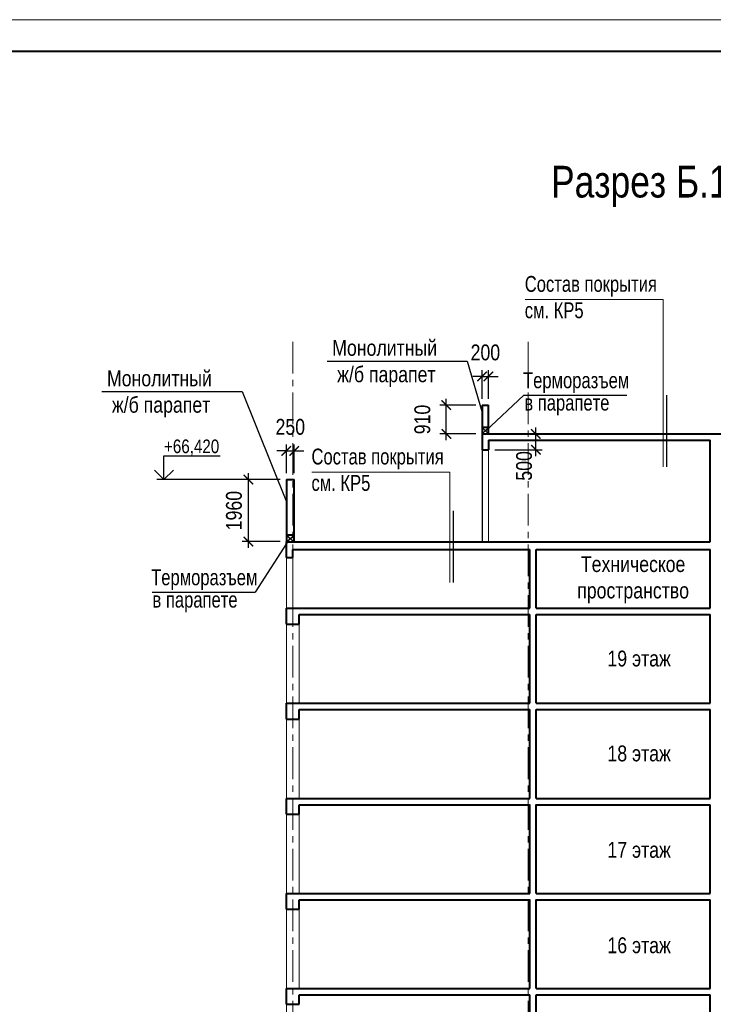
# Model space of a CAD drawing. Header units: millimetres. Extents: x 65947 to 286954, y -29687 to 89113.
# Tile 11 of 25: x 108158 to 130064, y 58041 to 89113. Entities that reach past the tile are written whole.
import ezdxf

# ---------------------------------------------------------------- set-up
doc = ezdxf.new("R2010")
doc.units = ezdxf.units.MM
doc.linetypes.add('CENTER', pattern=[2, 1.25, -0.25, 0.25, -0.25])
for name, color, linetype, lineweight in [('Оси', 7, 'CENTER', 15), ('перекрытия', 5, 'Continuous', 40), ('СК-050-П(литы перекрытия)', 5, 'Continuous', 40), ('СК-110-О-РАЗМЕРЫ', 7, 'Continuous', 15), ('СК-200-Р(амка)', 7, 'Continuous', 40), ('СК-210-Р-РАМКА ЛИНИИ ТОНКИЕ', 7, 'Continuous', 15), ('СК-400-Т(екст)', 7, 'Continuous', 20), ('стены тонкие', 12, 'Continuous', 30)]:
    doc.layers.add(name, color=color, linetype=linetype, lineweight=lineweight)
doc.layers.add('Т-ВЫНОСКИ.АР-061', color=7, linetype='Continuous')
doc.layers.add('текст', color=7, linetype='Continuous')
doc.styles.add('RUSS', font='arial.ttf', dxfattribs={"width": 0.8})
doc.dimstyles.new('100-200', dxfattribs={"dimscale": 0, "dimtxt": 500, "dimasz": 300, "dimexe": 200, "dimexo": 200, "dimgap": 200, "dimtad": 1, "dimdec": 0, "dimzin": 0, "dimdsep": 46, "dimtxsty": 'RUSS', "dimblk": 'ARCHTICK', "dimcen": 0.096, "dimdle": 200, "dimclrd": 7, "dimclre": 7, "dimclrt": 256, "dimadec": 0, "dimazin": 0, "dimtfac": 1, "dimtdec": 0, "dimtmove": 2, "dimatfit": 3, "dimldrblk": 'OBLIQUE', "dimfxl": 1, "dimtolj": 1, "dimtzin": 0, "dimarcsym": 0})

# ---------------------------------------------------------------- blocks, each defined once
blk = doc.blocks.new('_ArchTick')
at = {"color": 0, "linetype": 'ByBlock', "const_width": 0.15}
blk.add_lwpolyline([(-0.5, -0.5), (0.5, 0.5)], dxfattribs=at)
blk = doc.blocks.new('*D175')
at = {"layer": 'Defpoints', "color": 0, "lineweight": 50, "transparency": 16777216}
for p in [(115382, 74601), (116580, 74601), (116580, 72641)]:
    blk.add_point(p, dxfattribs=at)
at = {"layer": 'СК-110-О-РАЗМЕРЫ', "color": 7, "lineweight": -2, "transparency": 16777216}
for p, q in [((116380, 74601), (115182, 74601)), ((115382, 72441), (115382, 74801)), ((116380, 72641), (115182, 72641))]:
    blk.add_line(p, q, dxfattribs=at)
at = {"layer": 'СК-110-О-РАЗМЕРЫ', "color": 7, "lineweight": -2, "transparency": 16777216, "xscale": 300, "yscale": 300, "zscale": 300}
for p, rotation in [((115382, 74601), 90), ((115382, 72641), 270)]:
    blk.add_blockref('_ArchTick', p, dxfattribs=dict(at, rotation=rotation))
at = {"layer": 'СК-110-О-РАЗМЕРЫ', "transparency": 16777216, "insert": (114927, 73621), "char_height": 500, "attachment_point": 5, "rotation": 90, "style": 'RUSS'}
blk.add_mtext('\\A1;1960', dxfattribs=at)
blk = doc.blocks.new('_Oblique')
at = {"color": 0, "linetype": 'ByBlock', "lineweight": -2}
blk.add_line((-0.5, -0.5), (0.5, 0.5), dxfattribs=at)
blk = doc.blocks.new('*D184')
at = {"layer": 'Defpoints', "color": 0, "lineweight": 50, "transparency": 16777216}
for p in [(122965, 77855), (122765, 76951), (122965, 76951)]:
    blk.add_point(p, dxfattribs=at)
at = {"layer": 'СК-110-О-РАЗМЕРЫ', "color": 7, "lineweight": -2, "transparency": 16777216}
for p, q in [((122765, 77151), (122765, 78055)), ((122965, 77151), (122965, 78055)), ((122765, 77855), (122465, 77855)), ((122765, 77855), (122965, 77855)), ((122965, 77855), (123265, 77855))]:
    blk.add_line(p, q, dxfattribs=at)
at = {"layer": 'СК-110-О-РАЗМЕРЫ', "color": 7, "lineweight": -2, "transparency": 16777216, "xscale": 300, "yscale": 300, "zscale": 300}
blk.add_blockref('_ArchTick', (122765, 77855), dxfattribs=at)
at = {"layer": 'СК-110-О-РАЗМЕРЫ', "color": 7, "lineweight": -2, "transparency": 16777216, "xscale": 300, "yscale": 300, "zscale": 300, "rotation": 180}
blk.add_blockref('_ArchTick', (122965, 77855), dxfattribs=at)
at = {"layer": 'СК-110-О-РАЗМЕРЫ', "transparency": 16777216, "insert": (122865, 78610), "char_height": 500, "attachment_point": 5, "style": 'RUSS'}
blk.add_mtext('\\A1;200', dxfattribs=at)
blk = doc.blocks.new('*D188')
at = {"layer": 'Defpoints', "color": 0, "lineweight": 50, "transparency": 16777216}
for p in [(116830, 75506), (116580, 74601), (116830, 74601)]:
    blk.add_point(p, dxfattribs=at)
at = {"layer": 'СК-110-О-РАЗМЕРЫ', "color": 7, "lineweight": -2, "transparency": 16777216}
for p, q in [((116580, 74801), (116580, 75706)), ((116830, 74801), (116830, 75706)), ((116580, 75506), (116280, 75506)), ((116580, 75506), (116830, 75506)), ((116830, 75506), (117130, 75506))]:
    blk.add_line(p, q, dxfattribs=at)
at = {"layer": 'СК-110-О-РАЗМЕРЫ', "color": 7, "lineweight": -2, "transparency": 16777216, "xscale": 300, "yscale": 300, "zscale": 300}
blk.add_blockref('_ArchTick', (116580, 75506), dxfattribs=at)
at = {"layer": 'СК-110-О-РАЗМЕРЫ', "color": 7, "lineweight": -2, "transparency": 16777216, "xscale": 300, "yscale": 300, "zscale": 300, "rotation": 180}
blk.add_blockref('_ArchTick', (116830, 75506), dxfattribs=at)
at = {"layer": 'СК-110-О-РАЗМЕРЫ', "transparency": 16777216, "insert": (116705, 76261), "char_height": 500, "attachment_point": 5, "style": 'RUSS'}
blk.add_mtext('\\A1;250', dxfattribs=at)
blk = doc.blocks.new('*D200')
at = {"layer": 'Defpoints', "color": 0, "lineweight": 50, "transparency": 16777216}
for p in [(122965, 76041), (124461, 76041), (122965, 75541)]:
    blk.add_point(p, dxfattribs=at)
at = {"layer": 'СК-110-О-РАЗМЕРЫ', "color": 7, "lineweight": -2, "transparency": 16777216}
for p, q in [((124461, 75341), (124461, 76241)), ((123165, 76041), (124661, 76041)), ((123165, 75541), (124661, 75541))]:
    blk.add_line(p, q, dxfattribs=at)
at = {"layer": 'СК-110-О-РАЗМЕРЫ', "color": 7, "lineweight": -2, "transparency": 16777216, "xscale": 300, "yscale": 300, "zscale": 300}
for p, rotation in [((124461, 76041), 90), ((124461, 75541), 270)]:
    blk.add_blockref('_ArchTick', p, dxfattribs=dict(at, rotation=rotation))
at = {"layer": 'СК-110-О-РАЗМЕРЫ', "transparency": 16777216, "insert": (124089, 75032), "char_height": 500, "attachment_point": 5, "rotation": 90, "style": 'RUSS'}
blk.add_mtext('\\A1;500', dxfattribs=at)
blk = doc.blocks.new('*D208')
at = {"layer": 'Defpoints', "color": 0, "lineweight": 50, "transparency": 16777216}
for p in [(121631, 76951), (122765, 76951), (122765, 76041)]:
    blk.add_point(p, dxfattribs=at)
at = {"layer": 'СК-110-О-РАЗМЕРЫ', "color": 7, "lineweight": -2, "transparency": 16777216}
for p, q in [((121631, 75841), (121631, 77151)), ((122565, 76951), (121431, 76951)), ((122565, 76041), (121431, 76041))]:
    blk.add_line(p, q, dxfattribs=at)
at = {"layer": 'СК-110-О-РАЗМЕРЫ', "color": 7, "lineweight": -2, "transparency": 16777216, "xscale": 300, "yscale": 300, "zscale": 300}
for p, rotation in [((121631, 76951), 90), ((121631, 76041), 270)]:
    blk.add_blockref('_ArchTick', p, dxfattribs=dict(at, rotation=rotation))
at = {"layer": 'СК-110-О-РАЗМЕРЫ', "transparency": 16777216, "insert": (120876, 76496), "char_height": 500, "attachment_point": 5, "rotation": 90, "style": 'RUSS'}
blk.add_mtext('\\A1;910', dxfattribs=at)

msp = doc.modelspace()

# ---------------------------------------------------------------- linework, layer by layer
at = {"layer": 'Оси', "color": 2, "ltscale": 800}
for p, q in [((116780.3, 78950.5), (116780.3, -6338.1)), ((124215.3, 78950.5), (124215.3, -6338.1))]:
    msp.add_line(p, q, dxfattribs=at)
at = {"layer": 'перекрытия'}
for p, q in [((122765.3, 76040.7), (134315.3, 76040.7)), ((122765.3, 76040.7), (122765.3, 75540.7)), ((122965.3, 75840.7), (129963.9, 75840.7)), ((122965.3, 75840.7), (122965.3, 75540.7)), ((122765.3, 75540.7), (122965.3, 75540.7)), ((116580.3, 72640.7), (129963.9, 72640.7)), ((116580.3, 72140.7), (116580.3, 72640.7)), ((116580.3, 72140.7), (116780.3, 72140.7)), ((116780.3, 72390.7), (124265.3, 72390.7)), ((116780.3, 72140.7), (116780.3, 72390.7)), ((124465.3, 72390.7), (129963.9, 72390.7)), ((116580.3, 70540.7), (124265.3, 70540.7)), ((116580.3, 70040.7), (116580.3, 70540.7)), ((124465.3, 70540.7), (129963.9, 70540.7)), ((116980.3, 70340.7), (124265.3, 70340.7)), ((116980.3, 70040.7), (116980.3, 70340.7)), ((124465.3, 70340.7), (129963.9, 70340.7)), ((116580.3, 70040.7), (116980.3, 70040.7)), ((116580.3, 67540.7), (124265.3, 67540.7)), ((116580.3, 67040.7), (116580.3, 67540.7)), ((124465.3, 67540.7), (129963.9, 67540.7)), ((116980.3, 67340.7), (124265.3, 67340.7)), ((116980.3, 67040.7), (116980.3, 67340.7)), ((124465.3, 67340.7), (129963.9, 67340.7)), ((116580.3, 67040.7), (116980.3, 67040.7)), ((116580.3, 64540.7), (124265.3, 64540.7)), ((116580.3, 64040.7), (116580.3, 64540.7)), ((116980.3, 64340.7), (124265.3, 64340.7)), ((116980.3, 64040.7), (116980.3, 64340.7)), ((124465.3, 64540.7), (129963.9, 64540.7)), ((124465.3, 64340.7), (129963.9, 64340.7)), ((116580.3, 64040.7), (116980.3, 64040.7)), ((116580.3, 61540.7), (124265.3, 61540.7)), ((116580.3, 61040.7), (116580.3, 61540.7)), ((124465.3, 61540.7), (129963.9, 61540.7)), ((116980.3, 61340.7), (124265.3, 61340.7)), ((116980.3, 61040.7), (116980.3, 61340.7)), ((124465.3, 61340.7), (129963.9, 61340.7)), ((116580.3, 61040.7), (116980.3, 61040.7)), ((116580.3, 58540.7), (124265.3, 58540.7)), ((116580.3, 58040.7), (116580.3, 58540.7)), ((124465.3, 58540.7), (129963.9, 58540.7)), ((116980.3, 58340.7), (124265.3, 58340.7)), ((116980.3, 58040.7), (116980.3, 58340.7)), ((124465.3, 58340.7), (129963.9, 58340.7)), ((116580.3, 58040.7), (116980.3, 58040.7))]:
    msp.add_line(p, q, dxfattribs=at)
at = {"layer": 'СК-050-П(литы перекрытия)', "lineweight": 20}
for p, q in [((122965.3, 75540.7), (122965.3, 72640.7)), ((116580.3, 72140.7), (116580.3, 70540.7)), ((116780.3, 72140.7), (116780.3, 70540.7)), ((116580.3, 70040.7), (116580.3, 67540.7)), ((116980.3, 70040.7), (116980.3, 67540.7)), ((116580.3, 67040.7), (116580.3, 64540.7)), ((116980.3, 67040.7), (116980.3, 64540.7)), ((116580.3, 64040.7), (116580.3, 61540.7)), ((116980.3, 64040.7), (116980.3, 61540.7)), ((116580.3, 61040.7), (116580.3, 58540.7)), ((116980.3, 61040.7), (116980.3, 58540.7)), ((116580.3, 58040.7), (116580.3, 55540.7))]:
    msp.add_line(p, q, dxfattribs=at)
at = {"layer": 'СК-200-Р(амка)'}
msp.add_line((171012.7, 88113.3), (92012.7, 88113.3), dxfattribs=at)
at = {"layer": 'СК-210-Р-РАМКА ЛИНИИ ТОНКИЕ'}
msp.add_line((88012.7, 89113.3), (172012.7, 89113.3), dxfattribs=at)
at = {"layer": 'СК-400-Т(екст)'}
for p, q in [((124125.5, 80287.4), (128480.5, 80287.4)), ((117389.8, 74838.7), (121744.9, 74838.7))]:
    msp.add_line(p, q, dxfattribs=at)
at = {"layer": 'стены тонкие', "lineweight": 40}
for p, q in [((122765.3, 76950.7), (122765.3, 76040.7)), ((122765.3, 76950.7), (122965.3, 76950.7)), ((122965.3, 76040.7), (122965.3, 76950.7)), ((122965.3, 76240.7), (122765.3, 76240.7)), ((129963.9, 72640.7), (129963.9, 75840.7)), ((116580.3, 74600.7), (116830.3, 74600.7)), ((116580.3, 74600.7), (116580.3, 72640.7)), ((116830.3, 72640.7), (116830.3, 74600.7)), ((116830.3, 72840.7), (116580.3, 72840.7)), ((124265.3, 70540.7), (124265.3, 72390.7)), ((124465.3, 70540.7), (124465.3, 72390.7)), ((129963.9, 70539.8), (129963.9, 72390.7)), ((124265.3, 67540.7), (124265.3, 70343.9)), ((124465.3, 67540.7), (124465.3, 70343.9)), ((129963.9, 67539.8), (129963.9, 70340.7)), ((124265.3, 64540.7), (124265.3, 67343.9)), ((124465.3, 64540.7), (124465.3, 67343.9)), ((129963.9, 64539.8), (129963.9, 67340.7)), ((124265.3, 61540.7), (124265.3, 64343.9)), ((124465.3, 61540.7), (124465.3, 64343.9)), ((129963.9, 61539.8), (129963.9, 64340.7)), ((124265.3, 58540.7), (124265.3, 61343.9)), ((124465.3, 58540.7), (124465.3, 61343.9)), ((129963.9, 58539.8), (129963.9, 61340.7)), ((124265.3, 55540.7), (124265.3, 58343.9)), ((124465.3, 55540.7), (124465.3, 58343.9)), ((129963.9, 55539.8), (129963.9, 58340.7))]:
    msp.add_line(p, q, dxfattribs=at)
at = {"layer": 'стены тонкие'}
msp.add_line((122765.3, 76040.7), (122765.3, 72640.7), dxfattribs=at)
at = {"layer": 'Т-ВЫНОСКИ.АР-061', "color": 7, "linetype": 'Continuous', "lineweight": 5}
for p, q in [((128480.5, 74998), (128480.5, 80287.4)), ((121744.9, 71347.4), (121744.9, 74838.7))]:
    msp.add_line(p, q, dxfattribs=at)
at = {"layer": 'Т-ВЫНОСКИ.АР-061', "color": 7, "linetype": 'Continuous', "lineweight": 30}
for p, q in [((128586.2, 77266.4), (128586.2, 75003.9)), ((121850.6, 73615.8), (121850.6, 71353.3))]:
    msp.add_line(p, q, dxfattribs=at)
at = {"layer": 'текст'}
for p, q in [((117864.8, 78342), (122295.4, 78342)), ((122295.4, 78342), (122765.3, 76713.3)), ((110751.6, 77379.3), (115182.2, 77379.3)), ((115182.2, 77379.3), (116580.3, 73895.4)), ((122867.5, 76133.1), (124083.7, 77260.8)), ((124083.7, 77260.8), (127337.8, 77260.8)), ((122765.3, 76040.7), (122965.3, 76240.7)), ((122765.3, 76240.7), (122965.3, 76040.7)), ((112715.7, 74600.7), (112715.7, 75350.7)), ((112715.7, 75350.7), (114494.1, 75350.7)), ((112415.7, 74900.7), (112715.7, 74600.7)), ((112715.7, 74600.7), (113015.7, 74900.7)), ((116190.1, 74600.7), (112490.7, 74600.7)), ((116682.5, 72733.1), (115593.6, 71042.6)), ((116580.3, 72640.7), (116830.3, 72840.7)), ((116580.3, 72840.7), (116830.3, 72640.7)), ((112339.4, 71042.6), (115593.6, 71042.6))]:
    msp.add_line(p, q, dxfattribs=at)

# ---------------------------------------------------------------- texts
at = {"layer": 'СК-400-Т(екст)', "color": 7, "style": 'RUSS'}
for s, height, width, p in [('Разрез Б.1-Б.1', 1000, 0.8, (124938.4, 83502)), ('Терморазъем', 500, 0.75, (124054.1, 77483.5)), ('в парапете', 500, 0.75, (124096.4, 76778.7)), ('Терморазъем', 500, 0.75, (112309.8, 71265.3)), ('в парапете', 500, 0.75, (112352.1, 70560.5))]:
    msp.add_text(s, height=height, dxfattribs=dict(at, width=width)).set_placement(p)
at = {"layer": 'СК-400-Т(екст)', "color": 7, "char_height": 500, "attachment_point": 1, "style": 'RUSS'}
for s, insert, width in [('{\\W0.75;Состав покрытия\\Pсм. КР5}', (124109, 81025.6), 8589.498), ('Монолитный^J ж/б парапет', (118028.8, 79006.7), 4955.497), ('Монолитный^J ж/б парапет', (110915.5, 78044.1), 4955.497), ('{\\W0.75;Состав покрытия\\Pсм. КР5}', (117373.4, 75577), 8589.498), ('\\pxqc;Техническое пространство', (126473.8, 72183.1), 2115.003), ('19 этаж', (126720.5, 69202.5), 2115.003), ('18 этаж', (126720.5, 66208), 2115.003), ('17 этаж', (126720.5, 63164.4), 2115.003), ('16 этаж', (126720.5, 60154.3), 2115.003)]:
    msp.add_mtext(s, dxfattribs=dict(at, insert=insert, width=width))
at = {"layer": 'текст', "style": 'RUSS', "width": 0.8}
msp.add_text('+66,420', height=428.63, dxfattribs=at).set_placement((112715.7, 75435.5))

# ---------------------------------------------------------------- dimensions: what is measured, and where the dimension line sits
at = {"layer": 'СК-110-О-РАЗМЕРЫ'}
for base, p1, p2, picture, middle in [((122965.3, 77854.6), (122765.3, 76950.7), (122965.3, 76950.7), '*D184', (122865.3, 78609.9)), ((116830.3, 75505.6), (116580.3, 74600.7), (116830.3, 74600.7), '*D188', (116705.3, 76260.9))]:
    dim = msp.add_linear_dim(base=base, p1=p1, p2=p2, dimstyle='100-200', override={"dimscale": 1}, dxfattribs=at)
    dim.commit()
    dim.dimension.update_dxf_attribs({"geometry": picture, "text_midpoint": middle})
for base, p1, p2, picture, middle in [((121631.4, 76950.7), (122765.3, 76040.7), (122765.3, 76950.7), '*D208', (120876.1, 76495.7)), ((115382.1, 74600.7), (116580.3, 72640.7), (116580.3, 74600.7), '*D175', (114926.8, 73620.7))]:
    dim = msp.add_linear_dim(base=base, p1=p1, p2=p2, angle=90, dimstyle='100-200', override={"dimscale": 1}, dxfattribs=at)
    dim.commit()
    dim.dimension.update_dxf_attribs({"geometry": picture, "text_midpoint": middle})
dim = msp.add_linear_dim(base=(124461, 76040.7), p1=(122965.3, 75540.7), p2=(122965.3, 76040.7), angle=90, dimstyle='100-200', override={"dimscale": 1}, dxfattribs=at)
dim.commit()
dim.dimension.update_dxf_attribs({"geometry": '*D200', "text_midpoint": (124089.4, 75032.2), "dimtype": 160})

doc.saveas('drawing.dxf')
